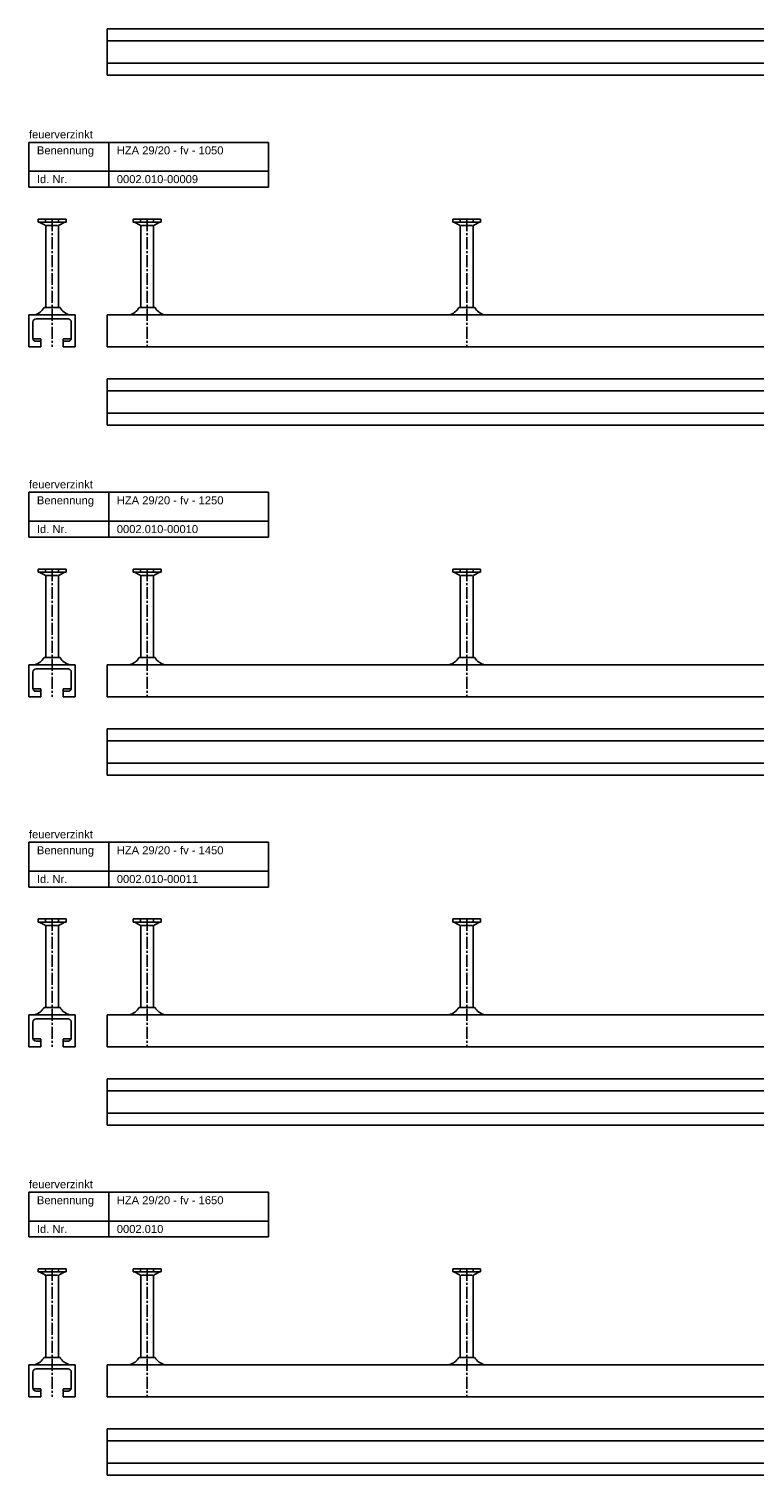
# Model space of a CAD drawing. Header units: millimetres. Extents: x -218 to 5901, y -4888 to 2743.
# Tile 19 of 25: x -218 to 236, y -70 to 835. Entities that reach past the tile are written whole.
import ezdxf

# ---------------------------------------------------------------- set-up
doc = ezdxf.new("R2010")
doc.units = ezdxf.units.MM
doc.header["$LTSCALE"] = 10
doc.linetypes.add('MITTE2', pattern=[1.125, 0.75, -0.125, 0.125, -0.125])
doc.layers.add('HALFEN', color=2, linetype='CONTINUOUS')
doc.styles.add('ARIAL50', font='arial.ttf', dxfattribs={"height": 5})

msp = doc.modelspace()

# ---------------------------------------------------------------- linework, layer by layer
at = {"layer": 'HALFEN'}
for p, q in [((-168.75, 835.25), (681.25, 835.25)), ((-168.75, 835.25), (-168.75, 806.25)), ((-168.75, 827.75), (681.25, 827.75)), ((-168.75, 813.75), (681.25, 813.75)), ((-168.75, 806.25), (681.25, 806.25)), ((-217.75, 764.25), (-67.75, 764.25)), ((-217.75, 736.25), (-217.75, 764.25)), ((-167.75, 736.25), (-167.75, 764.25)), ((-67.75, 736.25), (-67.75, 764.25)), ((-217.75, 746.25), (-67.75, 746.25)), ((-217.75, 736.25), (-67.75, 736.25)), ((-194.52, 716.25), (-211.98, 716.25)), ((-211.98, 716.25), (-211.98, 714.35)), ((-207.32, 716.25), (-207.32, 714.6)), ((-199.18, 716.25), (-199.18, 714.6)), ((-194.52, 716.25), (-194.52, 714.35)), ((-135.02, 716.25), (-152.48, 716.25)), ((-152.48, 716.25), (-152.48, 714.35)), ((-147.82, 716.25), (-147.82, 714.6)), ((-139.68, 716.25), (-139.68, 714.6)), ((-135.02, 716.25), (-135.02, 714.35)), ((64.98, 716.25), (47.52, 716.25)), ((47.52, 716.25), (47.52, 714.35)), ((52.18, 716.25), (52.18, 714.6)), ((60.32, 716.25), (60.32, 714.6)), ((64.98, 716.25), (64.98, 714.35)), ((-194.52, 714.35), (-211.98, 714.35)), ((-211.25, 714.35), (-207.68, 712.47)), ((-207.25, 660.86), (-207.25, 711.77)), ((-206.73, 712.25), (-199.77, 712.25)), ((-199.25, 660.86), (-199.25, 711.77)), ((-195.25, 714.35), (-198.82, 712.47)), ((-135.02, 714.35), (-152.48, 714.35)), ((-151.75, 714.35), (-148.18, 712.47)), ((-147.75, 660.86), (-147.75, 711.77)), ((-147.23, 712.25), (-140.27, 712.25)), ((-139.75, 660.86), (-139.75, 711.77)), ((-135.75, 714.35), (-139.32, 712.47)), ((64.98, 714.35), (47.52, 714.35)), ((48.25, 714.35), (51.82, 712.47)), ((52.25, 660.86), (52.25, 711.77)), ((52.77, 712.25), (59.73, 712.25)), ((60.25, 660.86), (60.25, 711.77)), ((64.25, 714.35), (60.68, 712.47)), ((-198.26, 660.86), (-208.24, 660.86)), ((-138.76, 660.86), (-148.74, 660.86)), ((61.24, 660.86), (51.26, 660.86)), ((-188.75, 656.25), (-217.75, 656.25)), ((-217.75, 656.25), (-217.75, 636.25)), ((-215.25, 651.75), (-215.25, 641.75)), ((-213.25, 653.75), (-193.25, 653.75)), ((-191.25, 651.75), (-191.25, 641.75)), ((-188.75, 656.25), (-188.75, 636.25)), ((-168.75, 656.25), (881.25, 656.25)), ((-168.75, 656.25), (-168.75, 636.25)), ((-210.25, 636.25), (-217.75, 636.25)), ((-210.25, 641.25), (-215.19, 641.25)), ((-210.25, 639.75), (-213.25, 639.75)), ((-210.25, 641.25), (-210.25, 636.25)), ((-196.25, 641.25), (-196.25, 636.25)), ((-191.31, 641.25), (-196.25, 641.25)), ((-193.25, 639.75), (-196.25, 639.75)), ((-188.75, 636.25), (-196.25, 636.25)), ((-168.75, 636.25), (881.25, 636.25)), ((-168.75, 616.25), (881.25, 616.25)), ((-168.75, 616.25), (-168.75, 587.25)), ((-168.75, 608.75), (881.25, 608.75)), ((-168.75, 594.75), (881.25, 594.75)), ((-168.75, 587.25), (881.25, 587.25)), ((-217.75, 545.25), (-67.75, 545.25)), ((-217.75, 517.25), (-217.75, 545.25)), ((-167.75, 517.25), (-167.75, 545.25)), ((-67.75, 517.25), (-67.75, 545.25)), ((-217.75, 527.25), (-67.75, 527.25)), ((-217.75, 517.25), (-67.75, 517.25)), ((-194.52, 497.25), (-211.98, 497.25)), ((-211.98, 497.25), (-211.98, 495.35)), ((-194.52, 495.35), (-211.98, 495.35)), ((-211.25, 495.35), (-207.68, 493.47)), ((-207.32, 497.25), (-207.32, 495.6)), ((-207.25, 441.86), (-207.25, 492.77)), ((-206.73, 493.25), (-199.77, 493.25)), ((-199.25, 441.86), (-199.25, 492.77)), ((-199.18, 497.25), (-199.18, 495.6)), ((-195.25, 495.35), (-198.82, 493.47)), ((-194.52, 497.25), (-194.52, 495.35)), ((-135.02, 497.25), (-152.48, 497.25)), ((-152.48, 497.25), (-152.48, 495.35)), ((-135.02, 495.35), (-152.48, 495.35)), ((-151.75, 495.35), (-148.18, 493.47)), ((-147.82, 497.25), (-147.82, 495.6)), ((-147.75, 441.86), (-147.75, 492.77)), ((-147.23, 493.25), (-140.27, 493.25)), ((-139.75, 441.86), (-139.75, 492.77)), ((-139.68, 497.25), (-139.68, 495.6)), ((-135.75, 495.35), (-139.32, 493.47)), ((-135.02, 497.25), (-135.02, 495.35)), ((64.98, 497.25), (47.52, 497.25)), ((47.52, 497.25), (47.52, 495.35)), ((64.98, 495.35), (47.52, 495.35)), ((48.25, 495.35), (51.82, 493.47)), ((52.18, 497.25), (52.18, 495.6)), ((52.25, 441.86), (52.25, 492.77)), ((52.77, 493.25), (59.73, 493.25)), ((60.25, 441.86), (60.25, 492.77)), ((60.32, 497.25), (60.32, 495.6)), ((64.25, 495.35), (60.68, 493.47)), ((64.98, 497.25), (64.98, 495.35)), ((-188.75, 437.25), (-217.75, 437.25)), ((-217.75, 437.25), (-217.75, 417.25)), ((-213.25, 434.75), (-193.25, 434.75)), ((-198.26, 441.86), (-208.24, 441.86)), ((-188.75, 437.25), (-188.75, 417.25)), ((-168.75, 437.25), (1081.25, 437.25)), ((-168.75, 437.25), (-168.75, 417.25)), ((-138.76, 441.86), (-148.74, 441.86)), ((61.24, 441.86), (51.26, 441.86)), ((-215.25, 432.75), (-215.25, 422.75)), ((-191.25, 432.75), (-191.25, 422.75)), ((-210.25, 417.25), (-217.75, 417.25)), ((-210.25, 422.25), (-215.19, 422.25)), ((-210.25, 420.75), (-213.25, 420.75)), ((-210.25, 422.25), (-210.25, 417.25)), ((-196.25, 422.25), (-196.25, 417.25)), ((-191.31, 422.25), (-196.25, 422.25)), ((-193.25, 420.75), (-196.25, 420.75)), ((-188.75, 417.25), (-196.25, 417.25)), ((-168.75, 417.25), (1081.25, 417.25)), ((-168.75, 397.25), (1081.25, 397.25)), ((-168.75, 397.25), (-168.75, 368.25)), ((-168.75, 389.75), (1081.25, 389.75)), ((-168.75, 375.75), (1081.25, 375.75)), ((-168.75, 368.25), (1081.25, 368.25)), ((-217.75, 326.25), (-67.75, 326.25)), ((-217.75, 298.25), (-217.75, 326.25)), ((-167.75, 298.25), (-167.75, 326.25)), ((-67.75, 298.25), (-67.75, 326.25)), ((-217.75, 308.25), (-67.75, 308.25)), ((-217.75, 298.25), (-67.75, 298.25)), ((-194.52, 278.25), (-211.98, 278.25)), ((-211.98, 278.25), (-211.98, 276.35)), ((-194.52, 276.35), (-211.98, 276.35)), ((-211.25, 276.35), (-207.68, 274.47)), ((-207.32, 278.25), (-207.32, 276.6)), ((-207.25, 222.86), (-207.25, 273.77)), ((-206.73, 274.25), (-199.77, 274.25)), ((-199.25, 222.86), (-199.25, 273.77)), ((-199.18, 278.25), (-199.18, 276.6)), ((-195.25, 276.35), (-198.82, 274.47)), ((-194.52, 278.25), (-194.52, 276.35)), ((-135.02, 278.25), (-152.48, 278.25)), ((-152.48, 278.25), (-152.48, 276.35)), ((-135.02, 276.35), (-152.48, 276.35)), ((-151.75, 276.35), (-148.18, 274.47)), ((-147.82, 278.25), (-147.82, 276.6)), ((-147.75, 222.86), (-147.75, 273.77)), ((-147.23, 274.25), (-140.27, 274.25)), ((-139.75, 222.86), (-139.75, 273.77)), ((-139.68, 278.25), (-139.68, 276.6)), ((-135.75, 276.35), (-139.32, 274.47)), ((-135.02, 278.25), (-135.02, 276.35)), ((64.98, 278.25), (47.52, 278.25)), ((47.52, 278.25), (47.52, 276.35)), ((64.98, 276.35), (47.52, 276.35)), ((48.25, 276.35), (51.82, 274.47)), ((52.18, 278.25), (52.18, 276.6)), ((52.25, 222.86), (52.25, 273.77)), ((52.77, 274.25), (59.73, 274.25)), ((60.25, 222.86), (60.25, 273.77)), ((60.32, 278.25), (60.32, 276.6)), ((64.25, 276.35), (60.68, 274.47)), ((64.98, 278.25), (64.98, 276.35)), ((-188.75, 218.25), (-217.75, 218.25)), ((-217.75, 218.25), (-217.75, 198.25)), ((-198.26, 222.86), (-208.24, 222.86)), ((-188.75, 218.25), (-188.75, 198.25)), ((-168.75, 218.25), (1281.25, 218.25)), ((-168.75, 218.25), (-168.75, 198.25)), ((-138.76, 222.86), (-148.74, 222.86)), ((61.24, 222.86), (51.26, 222.86)), ((-215.25, 213.75), (-215.25, 203.75)), ((-213.25, 215.75), (-193.25, 215.75)), ((-191.25, 213.75), (-191.25, 203.75)), ((-210.25, 203.25), (-215.19, 203.25)), ((-210.25, 201.75), (-213.25, 201.75)), ((-210.25, 203.25), (-210.25, 198.25)), ((-196.25, 203.25), (-196.25, 198.25)), ((-191.31, 203.25), (-196.25, 203.25)), ((-193.25, 201.75), (-196.25, 201.75)), ((-210.25, 198.25), (-217.75, 198.25)), ((-188.75, 198.25), (-196.25, 198.25)), ((-168.75, 198.25), (1281.25, 198.25)), ((-168.75, 178.25), (1281.25, 178.25)), ((-168.75, 178.25), (-168.75, 149.25)), ((-168.75, 170.75), (1281.25, 170.75)), ((-168.75, 156.75), (1281.25, 156.75)), ((-168.75, 149.25), (1281.25, 149.25)), ((-217.75, 107.25), (-67.75, 107.25)), ((-217.75, 79.25), (-217.75, 107.25)), ((-167.75, 79.25), (-167.75, 107.25)), ((-67.75, 79.25), (-67.75, 107.25)), ((-217.75, 89.25), (-67.75, 89.25)), ((-217.75, 79.25), (-67.75, 79.25)), ((-194.52, 59.25), (-211.98, 59.25)), ((-211.98, 59.25), (-211.98, 57.35)), ((-194.52, 57.35), (-211.98, 57.35)), ((-211.25, 57.35), (-207.68, 55.47)), ((-207.32, 59.25), (-207.32, 57.6)), ((-207.25, 3.86), (-207.25, 54.77)), ((-206.73, 55.25), (-199.77, 55.25)), ((-199.25, 3.86), (-199.25, 54.77)), ((-199.18, 59.25), (-199.18, 57.6)), ((-195.25, 57.35), (-198.82, 55.47)), ((-194.52, 59.25), (-194.52, 57.35)), ((-135.02, 59.25), (-152.48, 59.25)), ((-152.48, 59.25), (-152.48, 57.35)), ((-135.02, 57.35), (-152.48, 57.35)), ((-151.75, 57.35), (-148.18, 55.47)), ((-147.82, 59.25), (-147.82, 57.6)), ((-147.75, 3.86), (-147.75, 54.77)), ((-147.23, 55.25), (-140.27, 55.25)), ((-139.75, 3.86), (-139.75, 54.77)), ((-139.68, 59.25), (-139.68, 57.6)), ((-135.75, 57.35), (-139.32, 55.47)), ((-135.02, 59.25), (-135.02, 57.35)), ((64.98, 59.25), (47.52, 59.25)), ((47.52, 59.25), (47.52, 57.35)), ((64.98, 57.35), (47.52, 57.35)), ((48.25, 57.35), (51.82, 55.47)), ((52.18, 59.25), (52.18, 57.6)), ((52.25, 3.86), (52.25, 54.77)), ((52.77, 55.25), (59.73, 55.25)), ((60.25, 3.86), (60.25, 54.77)), ((60.32, 59.25), (60.32, 57.6)), ((64.25, 57.35), (60.68, 55.47)), ((64.98, 59.25), (64.98, 57.35)), ((-198.26, 3.86), (-208.24, 3.86)), ((-138.76, 3.86), (-148.74, 3.86)), ((61.24, 3.86), (51.26, 3.86)), ((-188.75, -0.75), (-217.75, -0.75)), ((-217.75, -0.75), (-217.75, -20.75)), ((-215.25, -5.25), (-215.25, -15.25)), ((-213.25, -3.25), (-193.25, -3.25)), ((-191.25, -5.25), (-191.25, -15.25)), ((-188.75, -0.75), (-188.75, -20.75)), ((-168.75, -0.75), (1481.25, -0.75)), ((-168.75, -0.75), (-168.75, -20.75)), ((-210.25, -15.75), (-215.19, -15.75)), ((-210.25, -17.25), (-213.25, -17.25)), ((-210.25, -15.75), (-210.25, -20.75)), ((-196.25, -15.75), (-196.25, -20.75)), ((-191.31, -15.75), (-196.25, -15.75)), ((-193.25, -17.25), (-196.25, -17.25)), ((-210.25, -20.75), (-217.75, -20.75)), ((-188.75, -20.75), (-196.25, -20.75)), ((-168.75, -20.75), (1481.25, -20.75)), ((-168.75, -40.75), (1481.25, -40.75)), ((-168.75, -40.75), (-168.75, -69.75)), ((-168.75, -48.25), (1481.25, -48.25)), ((-168.75, -62.25), (1481.25, -62.25)), ((-168.75, -69.75), (1481.25, -69.75))]:
    msp.add_line(p, q, dxfattribs=at)
at = {"layer": 'HALFEN', "color": 1, "linetype": 'MITTE2'}
for p, q in [((-203.25, 716.25), (-203.25, 636.25)), ((-143.75, 716.25), (-143.75, 636.25)), ((56.25, 716.25), (56.25, 636.25)), ((-203.25, 497.25), (-203.25, 417.25)), ((-143.75, 497.25), (-143.75, 417.25)), ((56.25, 497.25), (56.25, 417.25)), ((-203.25, 278.25), (-203.25, 198.25)), ((-143.75, 278.25), (-143.75, 198.25)), ((56.25, 278.25), (56.25, 198.25)), ((-203.25, 59.25), (-203.25, -20.75)), ((-143.75, 59.25), (-143.75, -20.75)), ((56.25, 59.25), (56.25, -20.75))]:
    msp.add_line(p, q, dxfattribs=at)
at = {"layer": 'HALFEN'}
for centre, radius, start, end in [((-208.05, 711.77), 0.8, 0, 62.30053), ((-198.45, 711.77), 0.8, 117.69947, 180), ((-148.55, 711.77), 0.8, 0, 62.30053), ((-138.95, 711.77), 0.8, 117.69947, 180), ((51.45, 711.77), 0.8, 0, 62.30053), ((61.05, 711.77), 0.8, 117.69947, 180), ((-216.84, 665.97), 10, 285.11432, 329.26791), ((-189.66, 665.97), 10, 210.73209, 254.88568), ((-157.34, 665.97), 10, 285.11432, 329.26791), ((-130.16, 665.97), 10, 210.73209, 254.88568), ((42.66, 665.97), 10, 285.11432, 329.26791), ((69.84, 665.97), 10, 210.73209, 254.88568), ((-213.25, 651.75), 2, 90, 180), ((-214.75, 658.25), 2, 270, 285.11432), ((-193.25, 651.75), 2, 0, 90), ((-191.75, 658.25), 2, 254.88568, 270), ((-213.25, 641.75), 2, 180, 270), ((-193.25, 641.75), 2, 270, 0), ((-208.05, 492.77), 0.8, 0, 62.30053), ((-198.45, 492.77), 0.8, 117.69947, 180), ((-148.55, 492.77), 0.8, 0, 62.30053), ((-138.95, 492.77), 0.8, 117.69947, 180), ((51.45, 492.77), 0.8, 0, 62.30053), ((61.05, 492.77), 0.8, 117.69947, 180), ((-213.25, 432.75), 2, 90, 180), ((-214.75, 439.25), 2, 270, 285.11432), ((-216.84, 446.97), 10, 285.11432, 329.26791), ((-189.66, 446.97), 10, 210.73209, 254.88568), ((-193.25, 432.75), 2, 0, 90), ((-191.75, 439.25), 2, 254.88568, 270), ((-157.34, 446.97), 10, 285.11432, 329.26791), ((-130.16, 446.97), 10, 210.73209, 254.88568), ((42.66, 446.97), 10, 285.11432, 329.26791), ((69.84, 446.97), 10, 210.73209, 254.88568), ((-213.25, 422.75), 2, 180, 270), ((-193.25, 422.75), 2, 270, 0), ((-208.05, 273.77), 0.8, 0, 62.30053), ((-198.45, 273.77), 0.8, 117.69947, 180), ((-148.55, 273.77), 0.8, 0, 62.30053), ((-138.95, 273.77), 0.8, 117.69947, 180), ((51.45, 273.77), 0.8, 0, 62.30053), ((61.05, 273.77), 0.8, 117.69947, 180), ((-214.75, 220.25), 2, 270, 285.11432), ((-216.84, 227.97), 10, 285.11432, 329.26791), ((-189.66, 227.97), 10, 210.73209, 254.88568), ((-191.75, 220.25), 2, 254.88568, 270), ((-157.34, 227.97), 10, 285.11432, 329.26791), ((-130.16, 227.97), 10, 210.73209, 254.88568), ((42.66, 227.97), 10, 285.11432, 329.26791), ((69.84, 227.97), 10, 210.73209, 254.88568), ((-213.25, 213.75), 2, 90, 180), ((-193.25, 213.75), 2, 0, 90), ((-213.25, 203.75), 2, 180, 270), ((-193.25, 203.75), 2, 270, 0), ((-208.05, 54.77), 0.8, 0, 62.30053), ((-198.45, 54.77), 0.8, 117.69947, 180), ((-148.55, 54.77), 0.8, 0, 62.30053), ((-138.95, 54.77), 0.8, 117.69947, 180), ((51.45, 54.77), 0.8, 0, 62.30053), ((61.05, 54.77), 0.8, 117.69947, 180), ((-216.84, 8.97), 10, 285.11432, 329.26791), ((-189.66, 8.97), 10, 210.73209, 254.88568), ((-157.34, 8.97), 10, 285.11432, 329.26791), ((-130.16, 8.97), 10, 210.73209, 254.88568), ((42.66, 8.97), 10, 285.11432, 329.26791), ((69.84, 8.97), 10, 210.73209, 254.88568), ((-213.25, -5.25), 2, 90, 180), ((-214.75, 1.25), 2, 270, 285.11432), ((-193.25, -5.25), 2, 0, 90), ((-191.75, 1.25), 2, 254.88568, 270), ((-213.25, -15.25), 2, 180, 270), ((-193.25, -15.25), 2, 270, 0)]:
    msp.add_arc(centre, radius, start, end, dxfattribs=at)

# ---------------------------------------------------------------- texts
at = {"layer": 'HALFEN', "style": 'ARIAL50'}
for s, p in [('feuerverzinkt', (-217.75, 766.75)), ('Benennung', (-212.75, 756.75)), ('HZA 29/20 - fv - 1050', (-162.75, 756.75)), ('Id. Nr.', (-212.75, 738.75)), ('0002.010-00009', (-162.75, 738.75)), ('feuerverzinkt', (-217.75, 547.75)), ('HZA 29/20 - fv - 1250', (-162.75, 537.75)), ('Benennung', (-212.75, 537.75)), ('Id. Nr.', (-212.75, 519.75)), ('0002.010-00010', (-162.75, 519.75)), ('feuerverzinkt', (-217.75, 328.75)), ('Benennung', (-212.75, 318.75)), ('HZA 29/20 - fv - 1450', (-162.75, 318.75)), ('Id. Nr.', (-212.75, 300.75)), ('0002.010-00011', (-162.75, 300.75)), ('feuerverzinkt', (-217.75, 109.75)), ('Benennung', (-212.75, 99.75)), ('HZA 29/20 - fv - 1650', (-162.75, 99.75)), ('Id. Nr.', (-212.75, 81.75)), ('0002.010', (-162.75, 81.75))]:
    msp.add_text(s, height=5, dxfattribs=at).set_placement(p)

doc.saveas('drawing.dxf')
